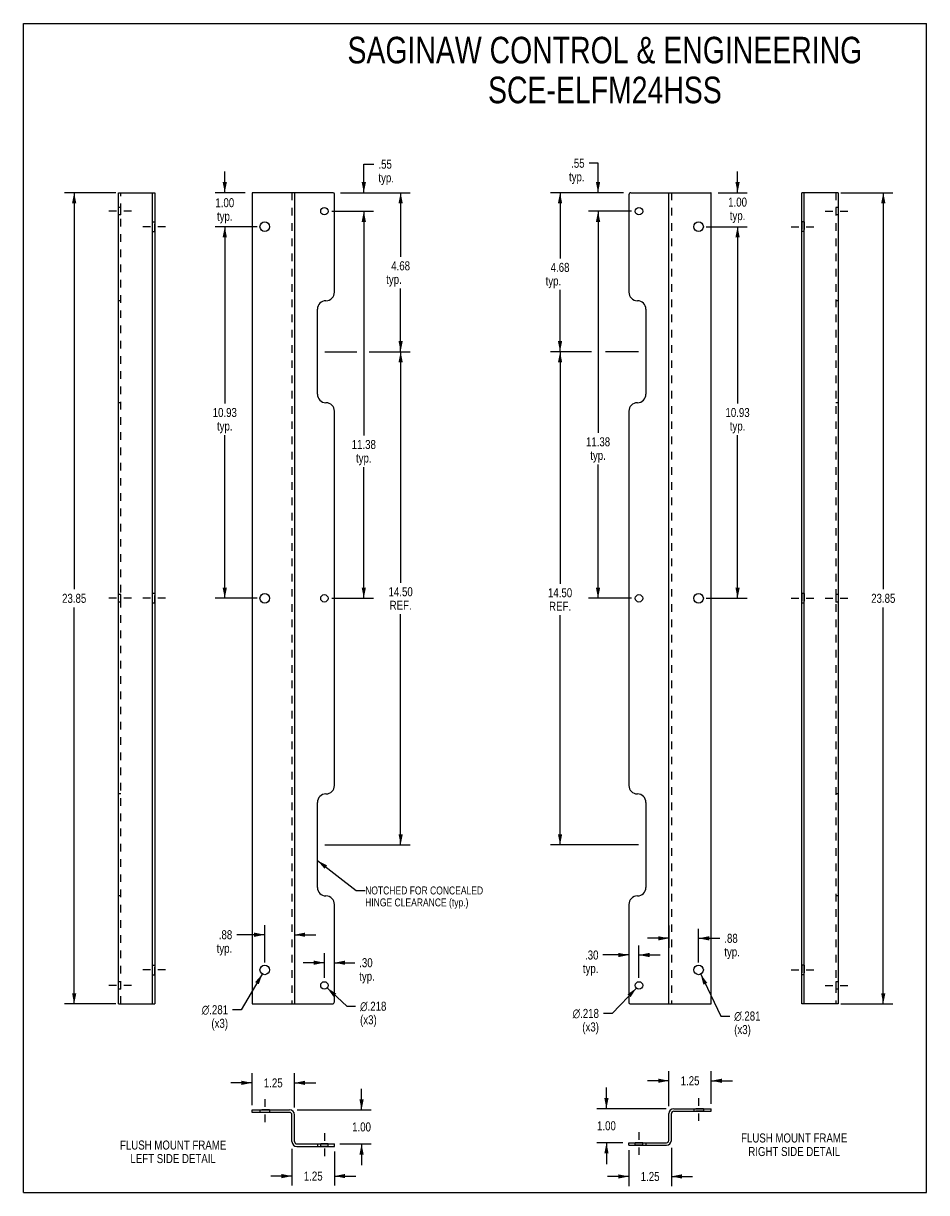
# Model space of a CAD drawing. Header units: inches. Extents: x 0 to 26.6, y 0 to 34.4.
import ezdxf

# ---------------------------------------------------------------- set-up
doc = ezdxf.new("R2010")
doc.units = ezdxf.units.IN
doc.header["$LTSCALE"] = 2.240741
doc.header["$MEASUREMENT"] = 0
doc.linetypes.add('DASHED', pattern=[0.2, 0.1, -0.1])
doc.linetypes.add('HIDDEN', pattern=[0.2, 0.1, -0.1])
doc.layers.get('0').update_dxf_attribs({"linetype": 'CONTINUOUS'})
for name, color, linetype in [('02___PRT_ALL_AXES', 7, 'CONTINUOUS'), ('DEFAULT_2', 8, 'HIDDEN'), ('DIMENSIONS', 7, 'CONTINUOUS')]:
    doc.layers.add(name, color=color, linetype=linetype)
doc.styles.get("Standard").update_dxf_attribs({"font": 'txt', "width": 0.8})
doc.styles.add('TEXTSTYLE_1', font='gdt', dxfattribs={"width": 0.8})
doc.dimstyles.new('DIMSTYLE_1', dxfattribs={"dimtxt": 0.265625, "dimasz": 0.3125, "dimexe": 0.09, "dimexo": 0.07, "dimgap": 0.0425, "dimtad": 0, "dimtih": 1, "dimtoh": 1, "dimzin": 4, "dimdsep": 46, "dimtxsty": 'Standard', "dimblk": '_FILLED', "dimblk1": '_FILLED', "dimblk2": '_FILLED', "dimcen": 0.09, "dimadec": 0, "dimazin": 0, "dimtfac": 1, "dimtofl": 0, "dimtmove": 0, "dimatfit": 3, "dimldrblk": '_FILLED', "dimfxl": 0, "dimtolj": 1, "dimtzin": 4, "dimarcsym": 0})
doc.dimstyles.new('DIMSTYLE_2', dxfattribs={"dimtxt": 0.265625, "dimasz": 0.3125, "dimexe": 0.09, "dimexo": 0.07, "dimgap": 0.09, "dimtad": 0, "dimtih": 1, "dimtoh": 1, "dimdec": 3, "dimzin": 4, "dimdsep": 46, "dimtxsty": 'Standard', "dimblk": '_FILLED', "dimblk1": '_FILLED', "dimblk2": '_FILLED', "dimcen": 0.09, "dimadec": 0, "dimazin": 0, "dimtfac": 1, "dimtdec": 3, "dimtofl": 0, "dimtmove": 0, "dimatfit": 3, "dimldrblk": '_FILLED', "dimfxl": 0, "dimtolj": 1, "dimtzin": 4, "dimarcsym": 0})
doc.dimstyles.get("Standard").update_dxf_attribs({"dimtxt": 0.265625, "dimasz": 0.3125, "dimexe": 0.09, "dimexo": 0.07, "dimgap": 0.09, "dimtad": 0, "dimtih": 1, "dimtoh": 1, "dimzin": 4, "dimdsep": 46, "dimtxsty": 'Standard', "dimblk": '_FILLED', "dimblk1": '_FILLED', "dimblk2": '_FILLED', "dimcen": 0.09, "dimadec": 0, "dimazin": 0, "dimtp": 0.01, "dimtm": 0.01, "dimtfac": 1, "dimtofl": 0, "dimtmove": 0, "dimatfit": 3, "dimldrblk": '_FILLED', "dimfxl": 0, "dimtolj": 1, "dimtzin": 4, "dimarcsym": 0})

# ---------------------------------------------------------------- blocks, each defined once
blk = doc.blocks.new('_FILLED')
at = {"color": 0, "linetype": 'ByBlock'}
blk.add_solid([(0, 0), (-1, 0.2), (-1, -0.2)], dxfattribs=at)
blk = doc.blocks.new('*D1')
at = {"layer": 'DIMENSIONS', "color": 2, "linetype": 'Continuous'}
for p, q in [((2.721, 29.398), (1.213, 29.398)), ((1.494, 29.398), (1.494, 17.738)), ((1.494, 5.548), (1.494, 17.207)), ((2.721, 5.548), (1.213, 5.548))]:
    blk.add_line(p, q, dxfattribs=at)
at = {"layer": 'DIMENSIONS', "color": 2, "linetype": 'Continuous', "xscale": 0.3125, "yscale": 0.3125, "zscale": 0.3125}
for p, rotation in [((1.494, 29.398), 90), ((1.494, 5.548), 270)]:
    blk.add_blockref('_FILLED', p, dxfattribs=dict(at, rotation=rotation))
at = {"layer": 'DIMENSIONS', "color": 2, "linetype": 'Continuous', "insert": (1.494, 17.605), "char_height": 0.2656, "width": 1.0625, "attachment_point": 2, "line_spacing_factor": 0.9}
blk.add_mtext('23.85', dxfattribs=at)
blk = doc.blocks.new('*D2')
at = {"layer": 'DIMENSIONS', "color": 2, "linetype": 'Continuous'}
for p, q in [((24.037, 29.398), (25.57, 29.398)), ((25.288, 29.398), (25.288, 17.738)), ((25.288, 5.548), (25.288, 17.207)), ((24.037, 5.548), (25.57, 5.548))]:
    blk.add_line(p, q, dxfattribs=at)
at = {"layer": 'DIMENSIONS', "color": 2, "linetype": 'Continuous', "xscale": 0.3125, "yscale": 0.3125, "zscale": 0.3125}
for p, rotation in [((25.288, 29.398), 90), ((25.288, 5.548), 270)]:
    blk.add_blockref('_FILLED', p, dxfattribs=dict(at, rotation=rotation))
at = {"layer": 'DIMENSIONS', "color": 2, "linetype": 'Continuous', "insert": (25.288, 17.605), "char_height": 0.2656, "width": 1.0625, "attachment_point": 2, "line_spacing_factor": 0.9}
blk.add_mtext('23.85', dxfattribs=at)
blk = doc.blocks.new('*D3')
at = {"layer": 'DIMENSIONS', "color": 2, "linetype": 'Continuous'}
for p, q in [((5.923, 29.398), (5.923, 30.023)), ((6.52, 29.398), (5.642, 29.398)), ((6.88, 28.398), (5.642, 28.398)), ((5.923, 28.398), (5.923, 27.773))]:
    blk.add_line(p, q, dxfattribs=at)
at = {"layer": 'DIMENSIONS', "color": 2, "linetype": 'Continuous', "xscale": 0.3125, "yscale": 0.3125, "zscale": 0.3125}
for p, rotation in [((5.923, 29.398), 270), ((5.923, 28.398), 90)]:
    blk.add_blockref('_FILLED', p, dxfattribs=dict(at, rotation=rotation))
at = {"layer": 'DIMENSIONS', "color": 2, "linetype": 'Continuous', "insert": (5.923, 29.236), "char_height": 0.2656, "width": 0.85, "attachment_point": 2, "line_spacing_factor": 0.9}
blk.add_mtext('1.00\\Ptyp.', dxfattribs=at)
blk = doc.blocks.new('*D4')
at = {"layer": 'DIMENSIONS', "color": 2, "linetype": 'Continuous'}
for p, q in [((6.88, 28.398), (5.642, 28.398)), ((5.923, 28.398), (5.923, 23.201)), ((5.923, 17.473), (5.923, 22.271)), ((6.88, 17.473), (5.642, 17.473))]:
    blk.add_line(p, q, dxfattribs=at)
at = {"layer": 'DIMENSIONS', "color": 2, "linetype": 'Continuous', "xscale": 0.3125, "yscale": 0.3125, "zscale": 0.3125}
for p, rotation in [((5.923, 28.398), 90), ((5.923, 17.473), 270)]:
    blk.add_blockref('_FILLED', p, dxfattribs=dict(at, rotation=rotation))
at = {"layer": 'DIMENSIONS', "color": 2, "linetype": 'Continuous', "insert": (5.923, 23.068), "char_height": 0.2656, "width": 1.0625, "attachment_point": 2, "line_spacing_factor": 0.9}
blk.add_mtext('10.93\\Ptyp.', dxfattribs=at)
blk = doc.blocks.new('*D5')
at = {"layer": 'DIMENSIONS', "color": 2, "linetype": 'Continuous'}
for p, q in [((10.38, 24.723), (11.376, 24.723)), ((11.095, 24.723), (11.095, 17.931)), ((11.095, 10.223), (11.095, 17.002)), ((8.866, 10.223), (11.376, 10.223))]:
    blk.add_line(p, q, dxfattribs=at)
at = {"layer": 'DIMENSIONS', "color": 2, "linetype": 'Continuous', "xscale": 0.3125, "yscale": 0.3125, "zscale": 0.3125}
for p, rotation in [((11.095, 24.723), 90), ((11.095, 10.223), 270)]:
    blk.add_blockref('_FILLED', p, dxfattribs=dict(at, rotation=rotation))
at = {"layer": 'DIMENSIONS', "color": 2, "linetype": 'Continuous', "insert": (11.095, 17.799), "char_height": 0.2656, "width": 1.0625, "attachment_point": 2, "line_spacing_factor": 0.9}
blk.add_mtext('14.50\\PREF.', dxfattribs=at)
blk = doc.blocks.new('*D6')
at = {"layer": 'DIMENSIONS', "color": 2, "linetype": 'Continuous'}
for p, q in [((9.07, 28.853), (10.292, 28.853)), ((10.011, 28.853), (10.011, 22.26)), ((10.011, 17.473), (10.011, 21.33)), ((9.07, 17.473), (10.292, 17.473))]:
    blk.add_line(p, q, dxfattribs=at)
at = {"layer": 'DIMENSIONS', "color": 2, "linetype": 'Continuous', "xscale": 0.3125, "yscale": 0.3125, "zscale": 0.3125}
for p, rotation in [((10.011, 28.853), 90), ((10.011, 17.473), 270)]:
    blk.add_blockref('_FILLED', p, dxfattribs=dict(at, rotation=rotation))
at = {"layer": 'DIMENSIONS', "color": 2, "linetype": 'Continuous', "insert": (10.011, 22.127), "char_height": 0.2656, "width": 1.0625, "attachment_point": 2, "line_spacing_factor": 0.9}
blk.add_mtext('11.38\\Ptyp.', dxfattribs=at)
blk = doc.blocks.new('*D7')
at = {"layer": 'DIMENSIONS', "color": 2, "linetype": 'Continuous'}
for p, q in [((21.003, 29.398), (21.003, 30.023)), ((20.435, 29.398), (21.284, 29.398)), ((20.075, 28.398), (21.284, 28.398)), ((21.003, 28.398), (21.003, 27.773))]:
    blk.add_line(p, q, dxfattribs=at)
at = {"layer": 'DIMENSIONS', "color": 2, "linetype": 'Continuous', "xscale": 0.3125, "yscale": 0.3125, "zscale": 0.3125}
for p, rotation in [((21.003, 29.398), 270), ((21.003, 28.398), 90)]:
    blk.add_blockref('_FILLED', p, dxfattribs=dict(at, rotation=rotation))
at = {"layer": 'DIMENSIONS', "color": 2, "linetype": 'Continuous', "insert": (21.003, 29.254), "char_height": 0.2656, "width": 0.85, "attachment_point": 2, "line_spacing_factor": 0.9}
blk.add_mtext('1.00\\Ptyp.', dxfattribs=at)
blk = doc.blocks.new('*D8')
at = {"layer": 'DIMENSIONS', "color": 2, "linetype": 'Continuous'}
for p, q in [((16.9, 30.263), (16.637, 30.263)), ((16.9, 29.398), (16.9, 30.263)), ((17.65, 29.398), (16.619, 29.398)), ((17.884, 28.853), (16.619, 28.853)), ((16.9, 28.853), (16.9, 28.228))]:
    blk.add_line(p, q, dxfattribs=at)
at = {"layer": 'DIMENSIONS', "color": 2, "linetype": 'Continuous', "xscale": 0.3125, "yscale": 0.3125, "zscale": 0.3125}
for p, rotation in [((16.9, 29.398), 270), ((16.9, 28.853), 90)]:
    blk.add_blockref('_FILLED', p, dxfattribs=dict(at, rotation=rotation))
at = {"layer": 'DIMENSIONS', "color": 2, "linetype": 'Continuous', "insert": (16.504, 30.396), "char_height": 0.2656, "width": 0.85, "attachment_point": 3, "line_spacing_factor": 0.9}
blk.add_mtext('.55\\Ptyp.', dxfattribs=at)
blk = doc.blocks.new('*D9')
at = {"layer": 'DIMENSIONS', "color": 2, "linetype": 'Continuous'}
for p, q in [((17.884, 28.853), (16.619, 28.853)), ((16.9, 28.853), (16.9, 22.339)), ((16.9, 17.473), (16.9, 21.409)), ((17.884, 17.473), (16.619, 17.473))]:
    blk.add_line(p, q, dxfattribs=at)
at = {"layer": 'DIMENSIONS', "color": 2, "linetype": 'Continuous', "xscale": 0.3125, "yscale": 0.3125, "zscale": 0.3125}
for p, rotation in [((16.9, 28.853), 90), ((16.9, 17.473), 270)]:
    blk.add_blockref('_FILLED', p, dxfattribs=dict(at, rotation=rotation))
at = {"layer": 'DIMENSIONS', "color": 2, "linetype": 'Continuous', "insert": (16.9, 22.206), "char_height": 0.2656, "width": 1.0625, "attachment_point": 2, "line_spacing_factor": 0.9}
blk.add_mtext('11.38\\Ptyp.', dxfattribs=at)
blk = doc.blocks.new('*D10')
at = {"layer": 'DIMENSIONS', "color": 2, "linetype": 'Continuous'}
for p, q in [((20.075, 28.398), (21.284, 28.398)), ((21.003, 28.398), (21.003, 23.201)), ((21.003, 17.473), (21.003, 22.271)), ((20.075, 17.473), (21.284, 17.473))]:
    blk.add_line(p, q, dxfattribs=at)
at = {"layer": 'DIMENSIONS', "color": 2, "linetype": 'Continuous', "xscale": 0.3125, "yscale": 0.3125, "zscale": 0.3125}
for p, rotation in [((21.003, 28.398), 90), ((21.003, 17.473), 270)]:
    blk.add_blockref('_FILLED', p, dxfattribs=dict(at, rotation=rotation))
at = {"layer": 'DIMENSIONS', "color": 2, "linetype": 'Continuous', "insert": (21.003, 23.068), "char_height": 0.2656, "width": 1.0625, "attachment_point": 2, "line_spacing_factor": 0.9}
blk.add_mtext('10.93\\Ptyp.', dxfattribs=at)
blk = doc.blocks.new('*D11')
at = {"layer": 'DIMENSIONS', "color": 2, "linetype": 'Continuous'}
for p, q in [((16.59, 24.723), (15.501, 24.723)), ((15.783, 24.723), (15.783, 17.902)), ((15.783, 10.223), (15.783, 16.972)), ((18.088, 10.223), (15.501, 10.223))]:
    blk.add_line(p, q, dxfattribs=at)
at = {"layer": 'DIMENSIONS', "color": 2, "linetype": 'Continuous', "xscale": 0.3125, "yscale": 0.3125, "zscale": 0.3125}
for p, rotation in [((15.783, 24.723), 90), ((15.783, 10.223), 270)]:
    blk.add_blockref('_FILLED', p, dxfattribs=dict(at, rotation=rotation))
at = {"layer": 'DIMENSIONS', "color": 2, "linetype": 'Continuous', "insert": (15.783, 17.769), "char_height": 0.2656, "width": 1.0625, "attachment_point": 2, "line_spacing_factor": 0.9}
blk.add_mtext('14.50\\PREF.', dxfattribs=at)
blk = doc.blocks.new('*D12')
at = {"layer": 'DIMENSIONS', "color": 2, "linetype": 'Continuous'}
for p, q in [((7.027, 6.426), (6.409, 5.376)), ((6.409, 5.376), (6.152, 5.376))]:
    blk.add_line(p, q, dxfattribs=at)
at = {"layer": 'DIMENSIONS', "color": 2, "linetype": 'Continuous', "xscale": 0.3125, "yscale": 0.3125, "zscale": 0.3125, "rotation": 59.51865318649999}
blk.add_blockref('_FILLED', (7.027, 6.426), dxfattribs=at)
at = {"layer": 'DIMENSIONS', "color": 2, "linetype": 'Continuous', "insert": (6.019, 5.509), "char_height": 0.26562, "width": 1.20417, "attachment_point": 3, "line_spacing_factor": 0.9, "style": 'TEXTSTYLE_1'}
blk.add_mtext('{\\Fgdt;n}\\Ftxt;.281\\P(x3)', dxfattribs=at)
blk = doc.blocks.new('*D13')
at = {"layer": 'DIMENSIONS', "color": 2, "linetype": 'Continuous'}
for p, q in [((8.932, 6.018), (9.511, 5.48)), ((9.511, 5.48), (9.769, 5.48))]:
    blk.add_line(p, q, dxfattribs=at)
at = {"layer": 'DIMENSIONS', "color": 2, "linetype": 'Continuous', "xscale": 0.3125, "yscale": 0.3125, "zscale": 0.3125, "rotation": 137.0917567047}
blk.add_blockref('_FILLED', (8.932, 6.018), dxfattribs=at)
at = {"layer": 'DIMENSIONS', "color": 2, "linetype": 'Continuous', "insert": (9.902, 5.613), "char_height": 0.26562, "width": 1.20417, "attachment_point": 1, "line_spacing_factor": 0.9, "style": 'TEXTSTYLE_1'}
blk.add_mtext('{\\Fgdt;n}\\Ftxt;.218\\P(x3)', dxfattribs=at)
blk = doc.blocks.new('*D14')
at = {"layer": 'DIMENSIONS', "color": 2, "linetype": 'Continuous'}
for p, q in [((18.028, 6.014), (17.317, 5.268)), ((17.317, 5.268), (17.059, 5.268))]:
    blk.add_line(p, q, dxfattribs=at)
at = {"layer": 'DIMENSIONS', "color": 2, "linetype": 'Continuous', "xscale": 0.3125, "yscale": 0.3125, "zscale": 0.3125, "rotation": 46.36554241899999}
blk.add_blockref('_FILLED', (18.028, 6.014), dxfattribs=at)
at = {"layer": 'DIMENSIONS', "color": 2, "linetype": 'Continuous', "insert": (16.926, 5.401), "char_height": 0.26562, "width": 1.20417, "attachment_point": 3, "line_spacing_factor": 0.9, "style": 'TEXTSTYLE_1'}
blk.add_mtext('{\\Fgdt;n}\\Ftxt;.218\\P(x3)', dxfattribs=at)
blk = doc.blocks.new('*D15')
at = {"layer": 'DIMENSIONS', "color": 2, "linetype": 'Continuous'}
for p, q in [((19.918, 6.421), (20.514, 5.192)), ((20.514, 5.192), (20.771, 5.192))]:
    blk.add_line(p, q, dxfattribs=at)
at = {"layer": 'DIMENSIONS', "color": 2, "linetype": 'Continuous', "xscale": 0.3125, "yscale": 0.3125, "zscale": 0.3125, "rotation": 115.8805719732}
blk.add_blockref('_FILLED', (19.918, 6.421), dxfattribs=at)
at = {"layer": 'DIMENSIONS', "color": 2, "linetype": 'Continuous', "insert": (20.904, 5.325), "char_height": 0.26562, "width": 1.20417, "attachment_point": 1, "line_spacing_factor": 0.9, "style": 'TEXTSTYLE_1'}
blk.add_mtext('{\\Fgdt;n}\\Ftxt;.281\\P(x3)', dxfattribs=at)
blk = doc.blocks.new('*D16')
at = {"layer": 'DIMENSIONS', "color": 2, "linetype": 'Continuous'}
for p, q in [((7.899, 1.283), (7.899, 0.205)), ((9.149, 1.213), (9.149, 0.205)), ((7.899, 0.486), (7.274, 0.486)), ((9.149, 0.486), (9.774, 0.486))]:
    blk.add_line(p, q, dxfattribs=at)
at = {"layer": 'DIMENSIONS', "color": 2, "linetype": 'Continuous', "xscale": 0.3125, "yscale": 0.3125, "zscale": 0.3125}
blk.add_blockref('_FILLED', (7.899, 0.486), dxfattribs=at)
at = {"layer": 'DIMENSIONS', "color": 2, "linetype": 'Continuous', "xscale": 0.3125, "yscale": 0.3125, "zscale": 0.3125, "rotation": 180}
blk.add_blockref('_FILLED', (9.149, 0.486), dxfattribs=at)
at = {"layer": 'DIMENSIONS', "color": 2, "linetype": 'Continuous', "insert": (8.524, 0.619), "char_height": 0.2656, "width": 0.85, "attachment_point": 2, "line_spacing_factor": 0.9}
blk.add_mtext('1.25', dxfattribs=at)
blk = doc.blocks.new('*D17')
at = {"layer": 'DIMENSIONS', "color": 2, "linetype": 'Continuous'}
for p, q in [((6.724, 2.575), (6.724, 3.508)), ((7.974, 2.505), (7.974, 3.508)), ((6.724, 3.227), (6.099, 3.227)), ((7.974, 3.227), (8.599, 3.227))]:
    blk.add_line(p, q, dxfattribs=at)
at = {"layer": 'DIMENSIONS', "color": 2, "linetype": 'Continuous', "xscale": 0.3125, "yscale": 0.3125, "zscale": 0.3125}
blk.add_blockref('_FILLED', (6.724, 3.227), dxfattribs=at)
at = {"layer": 'DIMENSIONS', "color": 2, "linetype": 'Continuous', "xscale": 0.3125, "yscale": 0.3125, "zscale": 0.3125, "rotation": 180}
blk.add_blockref('_FILLED', (7.974, 3.227), dxfattribs=at)
at = {"layer": 'DIMENSIONS', "color": 2, "linetype": 'Continuous', "insert": (7.349, 3.359), "char_height": 0.2656, "width": 0.85, "attachment_point": 2, "line_spacing_factor": 0.9}
blk.add_mtext('1.25', dxfattribs=at)
blk = doc.blocks.new('*D18')
at = {"layer": 'DIMENSIONS', "color": 2, "linetype": 'Continuous'}
for p, q in [((9.945, 2.431), (9.945, 3.056)), ((8.047, 2.431), (10.227, 2.431)), ((9.305, 1.431), (10.227, 1.431)), ((9.945, 1.431), (9.945, 0.806))]:
    blk.add_line(p, q, dxfattribs=at)
at = {"layer": 'DIMENSIONS', "color": 2, "linetype": 'Continuous', "xscale": 0.3125, "yscale": 0.3125, "zscale": 0.3125}
for p, rotation in [((9.945, 2.431), 270), ((9.945, 1.431), 90)]:
    blk.add_blockref('_FILLED', p, dxfattribs=dict(at, rotation=rotation))
at = {"layer": 'DIMENSIONS', "color": 2, "linetype": 'Continuous', "insert": (9.945, 2.064), "char_height": 0.2656, "width": 0.85, "attachment_point": 2, "line_spacing_factor": 0.9}
blk.add_mtext('1.00', dxfattribs=at)
blk = doc.blocks.new('*D19')
at = {"layer": 'DIMENSIONS', "color": 2, "linetype": 'Continuous'}
for p, q in [((18.981, 2.54), (18.981, 3.57)), ((20.231, 2.61), (20.231, 3.57)), ((18.981, 3.289), (18.356, 3.289)), ((20.231, 3.289), (20.856, 3.289))]:
    blk.add_line(p, q, dxfattribs=at)
at = {"layer": 'DIMENSIONS', "color": 2, "linetype": 'Continuous', "xscale": 0.3125, "yscale": 0.3125, "zscale": 0.3125}
blk.add_blockref('_FILLED', (18.981, 3.289), dxfattribs=at)
at = {"layer": 'DIMENSIONS', "color": 2, "linetype": 'Continuous', "xscale": 0.3125, "yscale": 0.3125, "zscale": 0.3125, "rotation": 180}
blk.add_blockref('_FILLED', (20.231, 3.289), dxfattribs=at)
at = {"layer": 'DIMENSIONS', "color": 2, "linetype": 'Continuous', "insert": (19.606, 3.422), "char_height": 0.2656, "width": 0.85, "attachment_point": 2, "line_spacing_factor": 0.9}
blk.add_mtext('1.25', dxfattribs=at)
blk = doc.blocks.new('*D20')
at = {"layer": 'DIMENSIONS', "color": 2, "linetype": 'Continuous'}
for p, q in [((17.806, 1.248), (17.806, 0.194)), ((19.056, 1.318), (19.056, 0.194)), ((17.806, 0.475), (17.181, 0.475)), ((19.056, 0.475), (19.681, 0.475))]:
    blk.add_line(p, q, dxfattribs=at)
at = {"layer": 'DIMENSIONS', "color": 2, "linetype": 'Continuous', "xscale": 0.3125, "yscale": 0.3125, "zscale": 0.3125}
blk.add_blockref('_FILLED', (17.806, 0.475), dxfattribs=at)
at = {"layer": 'DIMENSIONS', "color": 2, "linetype": 'Continuous', "xscale": 0.3125, "yscale": 0.3125, "zscale": 0.3125, "rotation": 180}
blk.add_blockref('_FILLED', (19.056, 0.475), dxfattribs=at)
at = {"layer": 'DIMENSIONS', "color": 2, "linetype": 'Continuous', "insert": (18.431, 0.608), "char_height": 0.2656, "width": 0.85, "attachment_point": 2, "line_spacing_factor": 0.9}
blk.add_mtext('1.25', dxfattribs=at)
blk = doc.blocks.new('*D21')
at = {"layer": 'DIMENSIONS', "color": 2, "linetype": 'Continuous'}
for p, q in [((17.147, 2.466), (17.147, 3.091)), ((18.907, 2.466), (16.865, 2.466)), ((17.627, 1.466), (16.865, 1.466)), ((17.147, 1.466), (17.147, 0.841))]:
    blk.add_line(p, q, dxfattribs=at)
at = {"layer": 'DIMENSIONS', "color": 2, "linetype": 'Continuous', "xscale": 0.3125, "yscale": 0.3125, "zscale": 0.3125}
for p, rotation in [((17.147, 2.466), 270), ((17.147, 1.466), 90)]:
    blk.add_blockref('_FILLED', p, dxfattribs=dict(at, rotation=rotation))
at = {"layer": 'DIMENSIONS', "color": 2, "linetype": 'Continuous', "insert": (17.147, 2.099), "char_height": 0.2656, "width": 0.85, "attachment_point": 2, "line_spacing_factor": 0.9}
blk.add_mtext('1.00', dxfattribs=at)
blk = doc.blocks.new('*D22')
at = {"layer": 'DIMENSIONS', "color": 2, "linetype": 'Continuous'}
for p, q in [((7.099, 7.582), (6.275, 7.582)), ((7.099, 6.766), (7.099, 7.863)), ((7.974, 7.809), (7.974, 7.301)), ((7.974, 7.582), (8.599, 7.582))]:
    blk.add_line(p, q, dxfattribs=at)
at = {"layer": 'DIMENSIONS', "color": 2, "linetype": 'Continuous', "xscale": 0.3125, "yscale": 0.3125, "zscale": 0.3125}
blk.add_blockref('_FILLED', (7.099, 7.582), dxfattribs=at)
at = {"layer": 'DIMENSIONS', "color": 2, "linetype": 'Continuous', "xscale": 0.3125, "yscale": 0.3125, "zscale": 0.3125, "rotation": 180}
blk.add_blockref('_FILLED', (7.974, 7.582), dxfattribs=at)
at = {"layer": 'DIMENSIONS', "color": 2, "linetype": 'Continuous', "insert": (6.142, 7.715), "char_height": 0.2656, "width": 0.85, "attachment_point": 3, "line_spacing_factor": 0.9}
blk.add_mtext('.88\\Ptyp.', dxfattribs=at)
blk = doc.blocks.new('*D23')
at = {"layer": 'DIMENSIONS', "color": 2, "linetype": 'Continuous'}
for p, q in [((18.981, 7.849), (18.981, 7.195)), ((19.856, 6.766), (19.856, 7.757)), ((18.981, 7.476), (18.356, 7.476)), ((19.856, 7.476), (20.48, 7.476))]:
    blk.add_line(p, q, dxfattribs=at)
at = {"layer": 'DIMENSIONS', "color": 2, "linetype": 'Continuous', "xscale": 0.3125, "yscale": 0.3125, "zscale": 0.3125}
blk.add_blockref('_FILLED', (18.981, 7.476), dxfattribs=at)
at = {"layer": 'DIMENSIONS', "color": 2, "linetype": 'Continuous', "xscale": 0.3125, "yscale": 0.3125, "zscale": 0.3125, "rotation": 180}
blk.add_blockref('_FILLED', (19.856, 7.476), dxfattribs=at)
at = {"layer": 'DIMENSIONS', "color": 2, "linetype": 'Continuous', "insert": (20.613, 7.609), "char_height": 0.2656, "width": 0.85, "attachment_point": 1, "line_spacing_factor": 0.9}
blk.add_mtext('.88\\Ptyp.', dxfattribs=at)
blk = doc.blocks.new('*D24')
at = {"layer": 'DIMENSIONS', "color": 2, "linetype": 'Continuous'}
for p, q in [((8.852, 6.311), (8.852, 7.04)), ((9.149, 5.829), (9.149, 7.04)), ((8.852, 6.759), (8.227, 6.759)), ((9.149, 6.759), (9.744, 6.759))]:
    blk.add_line(p, q, dxfattribs=at)
at = {"layer": 'DIMENSIONS', "color": 2, "linetype": 'Continuous', "xscale": 0.3125, "yscale": 0.3125, "zscale": 0.3125}
blk.add_blockref('_FILLED', (8.852, 6.759), dxfattribs=at)
at = {"layer": 'DIMENSIONS', "color": 2, "linetype": 'Continuous', "xscale": 0.3125, "yscale": 0.3125, "zscale": 0.3125, "rotation": 180}
blk.add_blockref('_FILLED', (9.149, 6.759), dxfattribs=at)
at = {"layer": 'DIMENSIONS', "color": 2, "linetype": 'Continuous', "insert": (9.876, 6.892), "char_height": 0.2656, "width": 0.85, "attachment_point": 1, "line_spacing_factor": 0.9}
blk.add_mtext('.30\\Ptyp.', dxfattribs=at)
blk = doc.blocks.new('*D25')
at = {"layer": 'DIMENSIONS', "color": 2, "linetype": 'Continuous'}
for p, q in [((17.806, 8.254), (17.806, 6.704)), ((18.103, 6.311), (18.103, 7.267)), ((17.806, 6.986), (17.045, 6.986)), ((18.103, 6.986), (18.728, 6.986))]:
    blk.add_line(p, q, dxfattribs=at)
at = {"layer": 'DIMENSIONS', "color": 2, "linetype": 'Continuous', "xscale": 0.3125, "yscale": 0.3125, "zscale": 0.3125}
blk.add_blockref('_FILLED', (17.806, 6.986), dxfattribs=at)
at = {"layer": 'DIMENSIONS', "color": 2, "linetype": 'Continuous', "xscale": 0.3125, "yscale": 0.3125, "zscale": 0.3125, "rotation": 180}
blk.add_blockref('_FILLED', (18.103, 6.986), dxfattribs=at)
at = {"layer": 'DIMENSIONS', "color": 2, "linetype": 'Continuous', "insert": (16.912, 7.118), "char_height": 0.2656, "width": 0.85, "attachment_point": 3, "line_spacing_factor": 0.9}
blk.add_mtext('.30\\Ptyp.', dxfattribs=at)

msp = doc.modelspace()

# ---------------------------------------------------------------- linework, layer by layer
at = {"color": 7, "linetype": 'Continuous'}
for p, q in [((0, 0), (0, 34.375)), ((0, 34.375), (26.5625, 34.375)), ((26.5625, 0), (26.5625, 34.375)), ((2.7949, 5.5475), (2.7949, 29.3975)), ((2.7949, 29.3975), (3.8699, 29.3975)), ((3.7949, 5.5475), (3.7949, 29.3975)), ((23.9631, 29.3975), (22.8881, 29.3975)), ((22.9631, 5.5475), (22.9631, 29.3975)), ((23.9631, 29.3975), (23.9631, 5.5475)), ((2.7949, 5.5475), (3.8699, 5.5475)), ((23.9631, 5.5475), (22.8881, 5.5475)), ((6.7237, 2.3564), (6.7237, 2.4314)), ((20.2312, 2.3913), (20.2312, 2.4663)), ((7.8287, 2.3564), (6.7237, 2.3564)), ((7.8987, 1.5014), (7.8987, 2.2864)), ((19.0562, 1.5363), (19.0562, 2.3213)), ((19.1262, 2.3913), (20.2312, 2.3913)), ((9.1487, 1.3564), (9.1487, 1.4314)), ((17.8062, 1.3913), (17.8062, 1.4663)), ((17.8062, 1.3913), (18.9112, 1.3913)), ((8.0437, 1.3564), (9.1487, 1.3564)), ((0, 0), (26.5625, 0))]:
    msp.add_line(p, q, dxfattribs=at)
at = {"color": 3, "linetype": 'Continuous'}
for p, q in [((3.8699, 29.3975), (3.8699, 5.5475)), ((6.7237, 29.3825), (6.7237, 5.5625)), ((9.1087, 29.3975), (6.7387, 29.3975)), ((7.9737, 29.3975), (7.9737, 5.5475)), ((9.1487, 26.4725), (9.1487, 29.3575)), ((17.8062, 29.335), (17.8062, 26.4725)), ((17.8687, 29.3975), (20.2162, 29.3975)), ((18.9812, 5.5475), (18.9812, 29.3975)), ((20.2312, 5.5625), (20.2312, 29.3825)), ((22.8881, 5.5475), (22.8881, 29.3975)), ((8.8987, 26.2225), (8.8977, 26.2225)), ((18.0562, 26.2225), (18.0572, 26.2225)), ((8.6477, 23.4725), (8.6477, 25.9725)), ((18.3072, 25.9725), (18.3072, 23.4725)), ((8.8987, 23.2225), (8.8977, 23.2225)), ((18.0562, 23.2225), (18.0572, 23.2225)), ((9.1487, 11.9725), (9.1487, 22.9725)), ((17.8062, 22.9725), (17.8062, 11.9725)), ((8.8987, 11.7225), (8.8977, 11.7225)), ((18.0562, 11.7225), (18.0572, 11.7225)), ((8.6477, 8.9725), (8.6477, 11.4725)), ((18.3072, 11.4725), (18.3072, 8.9725)), ((8.8987, 8.7225), (8.8977, 8.7225)), ((18.0562, 8.7225), (18.0572, 8.7225)), ((9.1487, 5.61), (9.1487, 8.4725)), ((17.8062, 8.4725), (17.8062, 5.5875)), ((6.7387, 5.5475), (9.0862, 5.5475)), ((17.8462, 5.5475), (20.2162, 5.5475)), ((6.7237, 2.4314), (7.8287, 2.4314)), ((19.1262, 2.4663), (20.2312, 2.4663)), ((7.9737, 1.5014), (7.9737, 2.2864)), ((18.9812, 1.5363), (18.9812, 2.3213)), ((8.0437, 1.4314), (9.1487, 1.4314)), ((17.8062, 1.4663), (18.9112, 1.4663))]:
    msp.add_line(p, q, dxfattribs=at)
for centre, radius, start, end in [((6.7387, 29.3825), 0.015, 90, 180), ((9.1087, 29.3575), 0.04, 0, 90), ((17.8687, 29.335), 0.0625, 90, 180), ((20.2162, 29.3825), 0.015, 0, 90), ((8.8987, 26.4725), 0.25, 270, 360), ((18.0562, 26.4725), 0.25, 180, 270), ((8.8977, 25.9725), 0.25, 90, 180), ((18.0572, 25.9725), 0.25, 0, 90), ((8.8977, 23.4725), 0.25, 180, 270), ((18.0572, 23.4725), 0.25, 270, 360), ((8.8987, 22.9725), 0.25, 0, 90), ((18.0562, 22.9725), 0.25, 90, 180), ((8.8977, 11.4725), 0.25, 90, 180), ((8.8987, 11.9725), 0.25, 270, 360), ((18.0562, 11.9725), 0.25, 180, 270), ((18.0572, 11.4725), 0.25, 0, 90), ((8.8977, 8.9725), 0.25, 180, 270), ((18.0572, 8.9725), 0.25, 270, 360), ((8.8987, 8.4725), 0.25, 0, 90), ((18.0562, 8.4725), 0.25, 90, 180), ((6.7387, 5.5625), 0.015, 180, 270), ((9.0862, 5.61), 0.0625, 270, 360), ((17.8462, 5.5875), 0.04, 180, 270), ((20.2162, 5.5625), 0.015, 270, 360), ((7.8287, 2.2864), 0.145, 0, 90), ((19.1262, 2.3213), 0.145, 90, 180), ((8.0437, 1.5014), 0.07, 180, 270), ((18.9112, 1.5363), 0.07, 270, 360)]:
    msp.add_arc(centre, radius, start, end, dxfattribs=at)
at = {"color": 7, "linetype": 'Continuous'}
for centre, radius, start, end in [((7.8287, 2.2864), 0.07, 0, 90), ((19.1262, 2.3213), 0.07, 90, 180), ((8.0437, 1.5014), 0.145, 180, 270), ((18.9112, 1.5363), 0.145, 270, 360)]:
    msp.add_arc(centre, radius, start, end, dxfattribs=at)
at = {"layer": '02___PRT_ALL_AXES', "color": 8, "linetype": 'HIDDEN'}
for p, q in [((2.7949, 28.7435), (2.7949, 28.9615)), ((2.8699, 28.9615), (2.7949, 28.9615)), ((2.8699, 28.7435), (2.8699, 28.9615)), ((23.8881, 28.9615), (23.8881, 28.7435)), ((23.9631, 28.9615), (23.8881, 28.9615)), ((23.9631, 28.9615), (23.9631, 28.7435)), ((2.8699, 28.7435), (2.7949, 28.7435)), ((3.7949, 28.257), (3.7949, 28.538)), ((3.7949, 28.538), (3.8699, 28.538)), ((3.8699, 28.257), (3.8699, 28.538)), ((22.8881, 28.538), (22.8881, 28.257)), ((22.9631, 28.538), (22.8881, 28.538)), ((22.9631, 28.538), (22.9631, 28.257)), ((23.9631, 28.7435), (23.8881, 28.7435)), ((3.7949, 28.257), (3.8699, 28.257)), ((22.9631, 28.257), (22.8881, 28.257)), ((2.7949, 17.3635), (2.7949, 17.5815)), ((2.8699, 17.5815), (2.7949, 17.5815)), ((2.8699, 17.3635), (2.8699, 17.5815)), ((3.7949, 17.332), (3.7949, 17.613)), ((3.8699, 17.613), (3.7949, 17.613)), ((3.8699, 17.332), (3.8699, 17.613)), ((22.8881, 17.613), (22.8881, 17.332)), ((22.9631, 17.613), (22.8881, 17.613)), ((22.9631, 17.613), (22.9631, 17.332)), ((23.8881, 17.5815), (23.8881, 17.3635)), ((23.9631, 17.5815), (23.8881, 17.5815)), ((23.9631, 17.5815), (23.9631, 17.3635)), ((2.8699, 17.3635), (2.7949, 17.3635)), ((3.8699, 17.332), (3.7949, 17.332)), ((22.9631, 17.332), (22.8881, 17.332)), ((23.9631, 17.3635), (23.8881, 17.3635)), ((3.7949, 6.688), (3.8699, 6.688)), ((3.7949, 6.407), (3.7949, 6.688)), ((3.8699, 6.407), (3.8699, 6.688)), ((22.9631, 6.688), (22.8881, 6.688)), ((22.8881, 6.688), (22.8881, 6.407)), ((22.9631, 6.688), (22.9631, 6.407)), ((2.8699, 6.2015), (2.7949, 6.2015)), ((2.7949, 5.9835), (2.7949, 6.2015)), ((2.8699, 5.9835), (2.8699, 6.2015)), ((3.7949, 6.407), (3.8699, 6.407)), ((22.9631, 6.407), (22.8881, 6.407)), ((23.9631, 6.2015), (23.8881, 6.2015)), ((23.8881, 6.2015), (23.8881, 5.9835)), ((23.9631, 6.2015), (23.9631, 5.9835)), ((2.8699, 5.9835), (2.7949, 5.9835)), ((23.9631, 5.9835), (23.8881, 5.9835)), ((6.9582, 2.4314), (6.9582, 2.3564)), ((7.2392, 2.4314), (6.9582, 2.4314)), ((7.2392, 2.4314), (7.2392, 2.3564)), ((19.9967, 2.4663), (19.7157, 2.4663)), ((19.7157, 2.4663), (19.7157, 2.3913)), ((19.9967, 2.4663), (19.9967, 2.3913)), ((7.2392, 2.3564), (6.9582, 2.3564)), ((19.9967, 2.3913), (19.7157, 2.3913)), ((8.9607, 1.4314), (8.7427, 1.4314)), ((8.7427, 1.3564), (8.7427, 1.4314)), ((8.9607, 1.3564), (8.9607, 1.4314)), ((17.9942, 1.3913), (17.9942, 1.4663)), ((18.2122, 1.4663), (17.9942, 1.4663)), ((18.2122, 1.3913), (17.9942, 1.3913)), ((18.2122, 1.3913), (18.2122, 1.4663)), ((8.9607, 1.3564), (8.7427, 1.3564))]:
    msp.add_line(p, q, dxfattribs=at)
at = {"layer": '02___PRT_ALL_AXES', "color": 2, "linetype": 'DASHED'}
for p, q in [((3.1824, 28.8525), (2.4824, 28.8525)), ((23.5756, 28.8525), (24.2756, 28.8525)), ((4.1824, 28.3975), (3.4824, 28.3975)), ((22.5756, 28.3975), (23.2756, 28.3975)), ((3.1824, 17.4725), (2.4824, 17.4725)), ((4.1824, 17.4725), (3.4824, 17.4725)), ((22.5756, 17.4725), (23.2756, 17.4725)), ((23.5756, 17.4725), (24.2756, 17.4725)), ((4.1824, 6.5475), (3.4824, 6.5475)), ((22.5756, 6.5475), (23.2756, 6.5475)), ((3.1824, 6.0925), (2.4824, 6.0925)), ((23.5756, 6.0925), (24.2756, 6.0925)), ((19.8562, 2.7788), (19.8562, 2.0788)), ((7.0987, 2.7439), (7.0987, 2.0439)), ((8.8517, 1.7439), (8.8517, 1.0439)), ((18.1032, 1.7788), (18.1032, 1.0788))]:
    msp.add_line(p, q, dxfattribs=at)
at = {"layer": '02___PRT_ALL_AXES', "color": 3, "linetype": 'Continuous'}
for centre, radius in [((8.8517, 28.8525), 0.109), ((18.1032, 28.8525), 0.109), ((7.0987, 28.3975), 0.1405), ((19.8562, 28.3975), 0.1405), ((7.0987, 17.4725), 0.1405), ((8.8517, 17.4725), 0.109), ((18.1032, 17.4725), 0.109), ((19.8562, 17.4725), 0.1405), ((7.0987, 6.5475), 0.1405), ((19.8562, 6.5475), 0.1405), ((8.8517, 6.0925), 0.109), ((18.1032, 6.0925), 0.109)]:
    msp.add_circle(centre, radius, dxfattribs=at)
at = {"layer": 'DEFAULT_2', "color": 8, "linetype": 'HIDDEN'}
for p, q in [((2.8699, 5.5475), (2.8699, 29.3975)), ((7.8987, 29.3975), (7.8987, 5.5475)), ((19.0562, 29.3975), (19.0562, 5.5475)), ((23.8881, 29.3975), (23.8881, 5.5475)), ((2.8699, 26.2225), (2.7949, 26.2225)), ((23.9631, 26.2225), (23.8881, 26.2225)), ((2.8699, 23.2225), (2.7949, 23.2225)), ((23.9631, 23.2225), (23.8881, 23.2225)), ((2.8699, 11.7225), (2.7949, 11.7225)), ((23.9631, 11.7225), (23.8881, 11.7225)), ((2.8699, 8.7225), (2.7949, 8.7225)), ((23.9631, 8.7225), (23.8881, 8.7225)), ((8.6477, 1.4314), (8.6477, 1.3564)), ((18.3072, 1.4663), (18.3072, 1.3913))]:
    msp.add_line(p, q, dxfattribs=at)
at = {"layer": 'DIMENSIONS', "color": 2, "linetype": 'Continuous'}
for p, q in [((10.011, 29.3975), (10.011, 30.2353)), ((10.011, 30.2353), (10.3082, 30.2353)), ((9.3275, 29.3975), (11.3759, 29.3975)), ((11.0946, 29.3975), (11.0946, 27.5133)), ((17.65, 29.3975), (15.5013, 29.3975)), ((15.7826, 29.3975), (15.7826, 27.4672)), ((9.0705, 28.8525), (9.4469, 28.8525)), ((9.5933, 28.8525), (10.2923, 28.8525)), ((10.011, 28.8525), (10.011, 28.2275)), ((11.0946, 24.7225), (11.0946, 26.5836)), ((15.7826, 24.7225), (15.7826, 26.5375)), ((8.8665, 24.7225), (9.8033, 24.7225)), ((10.166, 24.7225), (11.3759, 24.7225)), ((16.7048, 24.7225), (15.5013, 24.7225)), ((18.0885, 24.7225), (17.1171, 24.7225))]:
    msp.add_line(p, q, dxfattribs=at)
for points in [[(10.011, 29.3975), (9.9485, 29.71), (10.0735, 29.71)], [(11.0946, 29.3975), (11.1571, 29.085), (11.0321, 29.085)], [(15.7826, 29.3975), (15.8451, 29.085), (15.7201, 29.085)], [(10.011, 28.8525), (10.0735, 28.54), (9.9485, 28.54)], [(11.0946, 24.7225), (11.0321, 25.035), (11.1571, 25.035)], [(15.7826, 24.7225), (15.7201, 25.035), (15.8451, 25.035)]]:
    msp.add_solid(points, dxfattribs=at)

# ---------------------------------------------------------------- texts
at = {"layer": 'DIMENSIONS', "color": 2, "linetype": 'Continuous', "line_spacing_factor": 0.9}
for s, insert, char_height, width, attachment_point in [('SAGINAW CONTROL & ENGINEERING\\PSCE-ELFM24HSS', (17.101, 33.9805), 0.78125, 18.125, 2), ('.55', (10.441, 30.3681), 0.26562, 0.6375, 1), ('typ.', (10.441, 29.9697), 0.26562, 0.85, 1), ('4.68', (11.0946, 27.3805), 0.26562, 0.85, 2), ('4.68', (15.7826, 27.3344), 0.26562, 0.85, 2), ('typ.', (10.6696, 26.9821), 0.26562, 0.85, 1), ('typ.', (15.3576, 26.9359), 0.26562, 0.85, 1), ('NOTCHED FOR CONCEALED\\PHINGE CLEARANCE (typ.)', (10.0512, 9.0005), 0.234375, 4.125, 1), ('FLUSH MOUNT FRAME\\PRIGHT SIDE DETAIL', (22.6687, 1.7394), 0.265625, 3.6125, 2), ('FLUSH MOUNT FRAME\\PLEFT SIDE DETAIL', (4.4039, 1.5318), 0.265625, 3.6125, 2)]:
    msp.add_mtext(s, dxfattribs=dict(at, insert=insert, char_height=char_height, width=width, attachment_point=attachment_point))

# ---------------------------------------------------------------- dimensions: what is measured, and where the dimension line sits
at = {"layer": 'DIMENSIONS', "color": 2, "linetype": 'Continuous'}
for base, p1, p2, angle, text, picture, middle in [((16.8999797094, 28.8525269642), (17.7199810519, 29.3975269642), (17.9544810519, 28.8525269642), 270, '<>\\Ptyp.', '*D8', (16.0791893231, 30.0635243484)), ((5.9234, 28.3975), (6.59, 29.3975), (6.95, 28.3975), 270, '<>\\Ptyp.', '*D3', (5.9234, 28.9037)), ((21.0031, 28.3975), (20.365, 29.3975), (20.005, 28.3975), 270, '<>\\Ptyp.', '*D7', (21.0031, 28.9222)), ((10.011, 17.4725), (9.0005, 28.8525), (9.0005, 17.4725), 270, '<>\\Ptyp.', '*D6', (10.011, 21.795)), ((16.9, 17.4725), (17.9545, 28.8525), (17.9545, 17.4725), 270, '<>\\Ptyp.', '*D9', (16.9, 21.8741)), ((5.9234408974, 17.4725269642), (6.9499941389, 28.3975269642), (6.9499941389, 17.4725269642), 270, '<>\\Ptyp.', '*D4', (5.9234408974, 22.7358082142)), ((21.003133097, 28.3975269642), (20.0049810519, 17.4725269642), (20.0049810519, 28.3975269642), 90, '<>\\Ptyp.', '*D10', (21.003133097, 22.7358082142)), ((11.0946, 10.2225), (10.3099, 24.7225), (8.7965, 10.2225), 270, '<>\\PREF.', '*D5', (11.0946, 17.4665)), ((15.7826, 10.2225), (16.6602, 24.7225), (18.1585, 10.2225), 270, '<>\\PREF.', '*D11', (15.7826, 17.4373)), ((7.0987441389, 7.5818544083), (7.9737441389, 7.2306044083), (7.0987441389, 6.6962769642), 180, '<>\\Ptyp.', '*D22', (5.7174757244, 7.3826356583)), ((8.8517, 6.7591), (9.1487, 5.7588), (8.8517, 6.2413), 180, '<>\\Ptyp.', '*D24', (10.3014, 6.5599))]:
    dim = msp.add_linear_dim(base=base, p1=p1, p2=p2, angle=angle, text=text, dimstyle='DIMSTYLE_1', dxfattribs=at)
    dim.commit()
    dim.dimension.update_dxf_attribs({"geometry": picture, "text_midpoint": middle, "dimtype": 160})
for base, p1, p2, angle, picture, middle in [((1.4943, 29.3975), (2.7912, 5.5475), (2.7912, 29.3975), 90, '*D1', (1.4943, 17.4725)), ((25.2883, 5.5475), (23.9668, 29.3975), (23.9668, 5.5475), 270, '*D2', (25.2883, 17.4725)), ((6.7237, 3.2267), (7.9737, 2.4352), (6.7237, 2.5052), 180, '*D17', (7.3487, 3.2267)), ((9.9454, 1.4314), (7.9775, 2.4314), (9.235, 1.4314), 270, '*D18', (9.9454, 1.9314)), ((17.1465, 1.4663), (18.9775, 2.4663), (17.6975, 1.4663), 270, '*D21', (17.1465, 1.9663)), ((17.8062, 0.475), (19.0562, 1.3875), (17.8062, 1.3175), 180, '*D20', (18.4312, 0.475))]:
    dim = msp.add_linear_dim(base=base, p1=p1, p2=p2, angle=angle, dimstyle='DIMSTYLE_1', dxfattribs=at)
    dim.commit()
    dim.dimension.update_dxf_attribs({"geometry": picture, "text_midpoint": middle, "dimtype": 160})
for base, p1, p2, picture, middle in [((18.1032, 6.9856), (17.8062, 8.3238), (18.1032, 6.2413), '*D25', (16.4875, 6.7863)), ((19.8562310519, 7.476047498), (18.9812310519, 7.9185683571), (19.8562310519, 6.6962769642), '*D23', (21.037852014, 7.276828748))]:
    dim = msp.add_linear_dim(base=base, p1=p1, p2=p2, text='<>\\Ptyp.', dimstyle='DIMSTYLE_1', dxfattribs=at)
    dim.commit()
    dim.dimension.update_dxf_attribs({"geometry": picture, "text_midpoint": middle, "dimtype": 160})
for p1, p2, picture, middle in [((7.0275, 6.4264), (7.17, 6.6686), '*D12', (5.4168, 5.1773)), ((19.9176, 6.4211), (19.7949, 6.6739), '*D15', (21.5063, 4.9933)), ((8.9316, 6.0183), (8.7719, 6.1667), '*D13', (10.5037, 5.2805)), ((18.028, 6.0136), (18.1784, 6.1714), '*D14', (16.3242, 5.0685))]:
    dim = msp.add_diameter_dim_2p(p1=p1, p2=p2, text='<>\\P(x3)', dimstyle='DIMSTYLE_2', dxfattribs=at)
    dim.commit()
    dim.dimension.update_dxf_attribs({"geometry": picture, "text_midpoint": middle, "dimtype": 163})
for base, p1, p2, picture, middle in [((20.2312, 3.289), (18.9812, 2.47), (20.2312, 2.54), '*D19', (19.6062, 3.289)), ((9.1487, 0.4861), (7.8987, 1.3527), (9.1487, 1.2827), '*D16', (8.5237, 0.4861))]:
    dim = msp.add_linear_dim(base=base, p1=p1, p2=p2, dimstyle='DIMSTYLE_1', dxfattribs=at)
    dim.commit()
    dim.dimension.update_dxf_attribs({"geometry": picture, "text_midpoint": middle, "dimtype": 160})

# ---------------------------------------------------------------- leaders
at = {"layer": 'DIMENSIONS', "color": 2, "linetype": 'Continuous', "annotation_type": 0, "has_hookline": 1, "hookline_direction": 1, "text_width": 3.8792}
msp.add_leader([(8.6477, 9.7624), (9.787, 8.8833), (10.0512, 8.8833)], dimstyle='Standard', override={"dimtad": 0}, dxfattribs=at)

doc.saveas('drawing.dxf')
